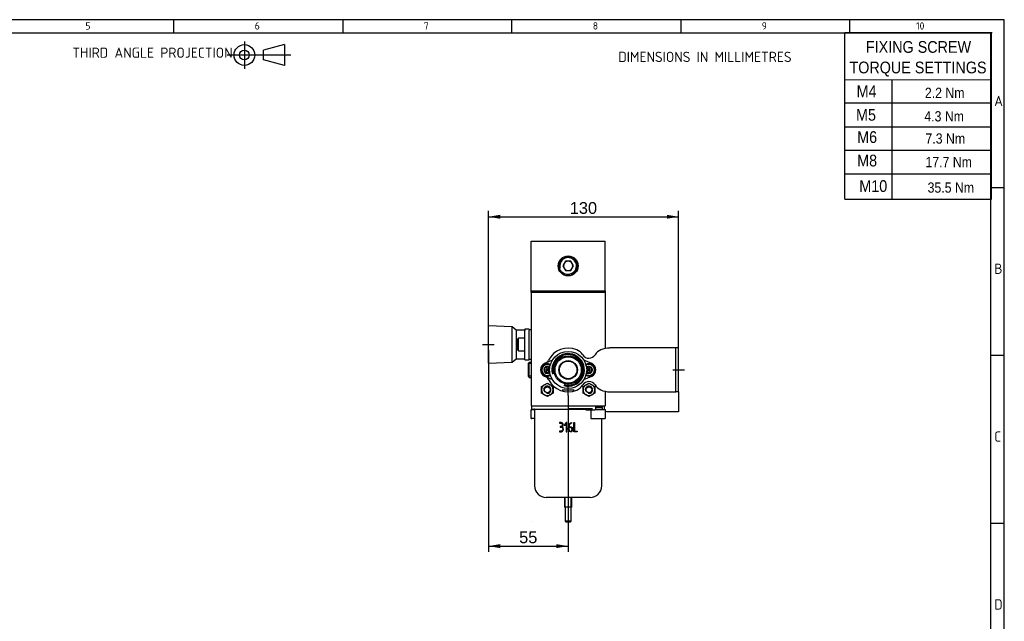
# Model space of a CAD drawing. Header units: millimetres. Extents: x 12 to 601, y 12 to 412.
# Tile 4 of 4: x 243 to 578, y 207 to 412. Entities that reach past the tile are written whole.
import ezdxf
from ezdxf.enums import TextEntityAlignment as Align
from ezdxf.lldxf.tags import DXFTag

# ---------------------------------------------------------------- set-up
doc = ezdxf.new("R2010")
doc.units = ezdxf.units.MM
for name, color, linetype in [('+CPB3-10', 7, 'Continuous'), ('01', 7, 'Continuous'), ('Default', 7, 'Continuous'), ('dimensions', 7, 'Continuous'), ('principle views', 7, 'Continuous'), ('torque table', 7, 'Continuous'), ('VBP-08-B-11-X-MD', 7, 'Continuous')]:
    doc.layers.add(name, color=color, linetype=linetype)
doc.styles.add('SEACAD_Arial', font='arial.ttf')
doc.styles.add('SEACAD_Solid_Edge_ISO', font='seiso.ttf')
tags = doc.linetypes.add('CENTER2', pattern=[28.575, 19.05, -3.175, 3.175, -3.175]).pattern_tags.tags
tags[10:11] = [DXFTag(74, 4), DXFTag(75, 0), DXFTag(340, '0'), DXFTag(46, 0.0), DXFTag(50, 0.0), DXFTag(44, 0.0), DXFTag(45, 0.0)]
tags[8:9] = [DXFTag(74, 4), DXFTag(75, 0), DXFTag(340, '0'), DXFTag(46, 0.0), DXFTag(50, 0.0), DXFTag(44, 0.0), DXFTag(45, 0.0)]
tags[6:7] = [DXFTag(74, 4), DXFTag(75, 0), DXFTag(340, '0'), DXFTag(46, 0.0), DXFTag(50, 0.0), DXFTag(44, 0.0), DXFTag(45, 0.0)]
tags[4:5] = [DXFTag(74, 4), DXFTag(75, 0), DXFTag(340, '0'), DXFTag(46, 0.0), DXFTag(50, 0.0), DXFTag(44, 0.0), DXFTag(45, 0.0)]
doc.dimstyles.new('ISO', dxfattribs={"dimtxt": 4, "dimasz": 4, "dimexe": 2, "dimexo": 2, "dimgap": 2, "dimtad": 1, "dimdec": 0, "dimlfac": 2.009902, "dimtxsty": 'SEACAD_Arial', "dimblk1": '_SE_FILLED', "dimblk2": '_SE_FILLED', "dimsah": 1, "dimcen": 2, "dimadec": 0, "dimazin": 0, "dimtfac": 1, "dimtdec": 0, "dimtmove": 0, "dimatfit": 3, "dimfxl": 0, "dimtolj": 1, "dimarcsym": 0})

# ---------------------------------------------------------------- blocks, each defined once
blk = doc.blocks.new('SE')
at = {"layer": 'principle views', "color": 7, "linetype": 'Continuous'}
for p, q in [((524.05, 359.77), (574.05, 359.77)), ((524.05, 351.08), (574.05, 351.08))]:
    blk.add_line(p, q, dxfattribs=at)
at = {"layer": 'torque table', "color": 7, "linetype": 'Continuous'}
for p, q in [((574.25, 407.78), (524.05, 407.77)), ((524.05, 351.08), (524.05, 407.77)), ((574.01, 351.08), (574.01, 407.77)), ((524.05, 391.77), (574.06, 391.86)), ((540.05, 391.77), (540.05, 351.08)), ((574.05, 383.77), (524.05, 383.77)), ((524.05, 375.77), (574.05, 375.77)), ((524.05, 367.77), (574.05, 367.77))]:
    blk.add_line(p, q, dxfattribs=at)
at = {"layer": 'torque table', "color": 7, "linetype": 'Continuous', "style": 'SEACAD_Arial'}
for s, height, width, p in [('FIXING SCREW', 4, 0.875, (531.24, 404.96)), ('TORQUE SETTINGS', 4, 0.875, (525.64, 397.96)), ('M4', 4, 0.875, (528.08, 389.83)), ('2.2 Nm', 3.5, 0.857, (551.35, 389.07)), ('M5', 4, 0.875, (527.88, 381.83)), ('4.3 Nm', 3.5, 0.857, (551.16, 381.07)), ('M6', 4, 0.875, (528.27, 374.25)), ('7.3 Nm', 3.5, 0.857, (551.55, 373.5)), ('M8', 4, 0.875, (528.27, 366.25)), ('17.7 Nm', 3.5, 0.857, (551.55, 365.5)), ('M10', 4, 0.875, (529, 357.56)), ('35.5 Nm', 3.5, 0.857, (552.27, 356.8))]:
    blk.add_text(s, height=height, dxfattribs=dict(at, width=width)).set_placement(p, align=Align.TOP_LEFT)
blk = doc.blocks.new('SE2')
at = {"layer": '+CPB3-10', "color": 7, "linetype": 'Continuous'}
for p, q in [((402.6, 295.27), (402.6, 307.91)), ((410.72, 307.56), (402.6, 307.91)), ((410.72, 295.62), (410.72, 307.56)), ((412.05, 306.44), (410.72, 307.56)), ((412.05, 306.44), (412.05, 296.74)), ((415.04, 306.44), (412.05, 306.44)), ((415.04, 306.81), (415.04, 306.36)), ((416.53, 306.81), (415.04, 306.81)), ((415.04, 303.73), (415.04, 306.36)), ((416.53, 306.81), (416.53, 306.36)), ((416.53, 303.73), (416.53, 306.36)), ((412.8, 303.7), (412.55, 303.46)), ((412.55, 303.46), (412.55, 299.72)), ((412.8, 299.48), (412.8, 303.7)), ((415.04, 303.7), (412.8, 303.7)), ((415.04, 299.45), (415.04, 303.73)), ((416.53, 299.45), (416.53, 303.73)), ((402.6, 301.57), (402.6, 301.62)), ((412.55, 299.72), (412.8, 299.48)), ((412.8, 299.48), (415.04, 299.48)), ((415.04, 296.82), (415.04, 299.45)), ((416.53, 296.82), (416.53, 299.45)), ((402.6, 295.27), (410.72, 295.62)), ((410.72, 295.62), (412.05, 296.74)), ((412.05, 296.74), (415.04, 296.74)), ((415.04, 296.37), (415.04, 296.82)), ((415.04, 296.37), (416.53, 296.37)), ((416.53, 296.37), (416.53, 296.82)), ((424.39, 296.26), (421.72, 295.07)), ((437.81, 295.07), (435.14, 296.26)), ((421.53, 292.93), (422.1, 293.93)), ((422.1, 291.94), (421.53, 292.93)), ((421.53, 292.93), (422.67, 292.93)), ((422.1, 293.93), (423.25, 293.93)), ((422.1, 293.93), (422.67, 292.94)), ((422.1, 291.94), (422.67, 292.93)), ((423.25, 293.93), (422.68, 292.94)), ((422.68, 292.93), (423.25, 291.94)), ((422.68, 292.93), (423.45, 292.93)), ((423.25, 293.93), (423.49, 293.51)), ((423.49, 292.35), (423.25, 291.94)), ((429.76, 292.93), (429.76, 292.98)), ((436.03, 293.5), (436.28, 293.93)), ((436.28, 291.94), (436.05, 292.34)), ((436.08, 292.93), (436.85, 292.93)), ((436.28, 293.93), (437.43, 293.93)), ((436.28, 293.93), (436.85, 292.94)), ((436.28, 291.94), (436.85, 292.93)), ((437.43, 293.93), (436.86, 292.94)), ((436.86, 292.93), (437.43, 291.94)), ((436.86, 292.93), (438, 292.93)), ((437.43, 293.93), (438, 292.93)), ((438, 292.93), (437.43, 291.94)), ((421.72, 290.8), (424.39, 289.61)), ((423.25, 291.94), (422.1, 291.94)), ((435.14, 289.61), (437.81, 290.8)), ((437.43, 291.94), (436.28, 291.94)), ((429.76, 286.17), (429.76, 286.22))]:
    blk.add_line(p, q, dxfattribs=at)
for centre, radius in [((429.76, 292.93), 6.32), ((429.76, 292.93), 4.83), ((429.76, 292.93), 4.48), ((429.76, 292.93), 3.16), ((429.76, 292.93), 0.0249), ((422.67, 286.17), 1), ((422.67, 286.17), 0.995), ((429.76, 286.17), 0.0249), ((436.85, 286.17), 1), ((436.85, 286.17), 0.995)]:
    blk.add_circle(centre, radius, dxfattribs=at)
for centre, radius, start, end in [((402.6, 301.62), 0.0249, 90, 270), ((402.6, 301.62), 0.0249, 0, 90), ((402.6, 301.62), 0.0249, 270, 0), ((429.76, 292.93), 5.55, 255, 195), ((429.76, 292.93), 5.2, 255, 195), ((422.67, 292.93), 2.34, 114.0176, 245.9824), ((422.67, 292.93), 2.11, 60.3947, 299.6053), ((422.67, 292.93), 1.87, 58.5022, 301.4978), ((422.67, 292.93), 1.2, 46.1579, 313.8421), ((422.67, 292.93), 0.00498, 120.0002, 180.0002), ((422.67, 292.93), 0.00498, 60.0002, 120.0002), ((422.67, 292.93), 0.00498, 240.0002, 300.0002), ((422.67, 292.93), 0.00498, 180.0002, 240.0002), ((422.67, 292.93), 0.00498, 0.0002, 60.0002), ((422.67, 292.93), 0.00498, 300.0002, 0), ((436.85, 292.93), 2.11, 0, 119.6053), ((436.85, 292.93), 2.11, 240.3947, 0), ((436.85, 292.93), 1.87, 0, 121.4978), ((436.85, 292.93), 1.87, 238.5022, 0), ((436.85, 292.93), 1.2, 0, 133.8421), ((436.85, 292.93), 1.2, 226.1579, 0), ((436.85, 292.93), 0.00498, 120.0002, 180.0002), ((436.85, 292.93), 0.00498, 60.0002, 120.0002), ((436.85, 292.93), 0.00498, 240.0002, 300.0002), ((436.85, 292.93), 0.00498, 180.0002, 240.0002), ((436.85, 292.93), 0.00498, 0.0002, 60.0002), ((436.85, 292.93), 0.00498, 300.0002, 0), ((436.85, 292.93), 2.34, 294.0176, 65.9824)]:
    blk.add_arc(centre, radius, start, end, dxfattribs=at)
at = {"layer": 'VBP-08-B-11-X-MD', "color": 7, "linetype": 'Continuous'}
for p, q in [((417.13, 336.82), (417.13, 336.84)), ((417.13, 319.9), (417.13, 336.82)), ((417.13, 336.82), (442.4, 336.82)), ((417.13, 336.79), (417.13, 336.82)), ((442.4, 319.9), (442.4, 336.82)), ((428.85, 329.94), (427.94, 328.36)), ((430.68, 329.94), (428.85, 329.94)), ((431.59, 328.36), (430.68, 329.94)), ((427.94, 328.36), (428.85, 326.78)), ((428.85, 326.78), (430.68, 326.78)), ((430.68, 326.78), (431.59, 328.36)), ((417.13, 323.9), (417.13, 323.85)), ((417.13, 319.9), (442.4, 319.9)), ((442.4, 319.3), (417.13, 319.3)), ((417.13, 319.3), (417.13, 280.69)), ((417.15, 319.3), (417.15, 319.9)), ((442.38, 319.9), (442.38, 319.3)), ((442.4, 319.3), (442.4, 300.23)), ((417.13, 306.57), (416.53, 306.57)), ((465.91, 300.4), (443.94, 300.4)), ((466.41, 300.4), (465.91, 300.4)), ((467.4, 300.4), (466.41, 300.4)), ((466.41, 297.41), (466.41, 300.4)), ((467.4, 297.41), (467.4, 300.4)), ((416.51, 295.49), (416.13, 295.12)), ((416.51, 290.37), (416.51, 295.49)), ((417.13, 295.49), (416.51, 295.49)), ((416.53, 296.61), (417.13, 296.61)), ((417.13, 296.59), (417.13, 296.64)), ((422.55, 295.55), (422.26, 295.31)), ((466.41, 288.46), (466.41, 297.41)), ((467.4, 288.46), (467.4, 297.41)), ((416.13, 295.12), (416.13, 290.75)), ((417.13, 295.1), (416.13, 295.1)), ((417.13, 290.76), (416.13, 290.76)), ((416.13, 290.75), (416.51, 290.37)), ((416.51, 290.37), (417.13, 290.37)), ((417.13, 289.87), (417.13, 289.82)), ((422.26, 290.56), (422.55, 290.32)), ((420.68, 287.32), (421.68, 287.89)), ((420.68, 286.17), (420.68, 287.32)), ((420.68, 285.02), (420.68, 286.17)), ((421.68, 287.89), (422.67, 288.46)), ((422.67, 288.46), (423.67, 287.89)), ((423.67, 287.89), (424.66, 287.32)), ((424.66, 287.32), (424.66, 286.17)), ((424.66, 286.17), (424.66, 285.02)), ((434.86, 287.32), (435.86, 287.89)), ((434.86, 286.17), (434.86, 287.32)), ((434.86, 285.02), (434.86, 286.17)), ((435.86, 287.89), (436.85, 288.46)), ((436.85, 288.46), (437.85, 287.89)), ((437.85, 287.89), (438.84, 287.32)), ((438.84, 287.32), (438.84, 286.17)), ((438.84, 286.17), (438.84, 285.02)), ((442.4, 285.63), (442.4, 280.69)), ((443.94, 285.47), (465.91, 285.47)), ((465.91, 285.47), (466.41, 285.47)), ((466.41, 285.47), (466.41, 288.46)), ((467.4, 285.47), (466.41, 285.47)), ((467.4, 285.47), (467.4, 288.46)), ((467.4, 285.47), (467.4, 278.7)), ((421.68, 284.44), (420.68, 285.02)), ((422.67, 283.87), (421.68, 284.44)), ((423.67, 284.44), (422.67, 283.87)), ((424.66, 285.02), (423.67, 284.44)), ((435.86, 284.44), (434.86, 285.02)), ((436.85, 283.87), (435.86, 284.44)), ((437.85, 284.44), (436.85, 283.87)), ((438.84, 285.02), (437.85, 284.44)), ((417.08, 279.33), (417.33, 279.33)), ((417.08, 279.33), (417.08, 276.59)), ((417.13, 280.69), (442.4, 280.69)), ((417.33, 279.82), (417.33, 280.69)), ((417.33, 279.33), (417.33, 279.82)), ((417.4, 279.33), (417.33, 279.33)), ((417.45, 279.33), (417.4, 279.33)), ((418.32, 279.33), (417.45, 279.33)), ((417.57, 279.57), (436.85, 279.57)), ((418.32, 279.33), (418.32, 253.45)), ((429.76, 279.82), (438.08, 279.82)), ((435.84, 279.33), (436.98, 279.33)), ((436.98, 279.33), (437.85, 279.33)), ((437.48, 279.33), (437.48, 276.59)), ((437.85, 279.33), (437.91, 279.33)), ((437.91, 279.33), (438.08, 279.33)), ((438.08, 279.33), (438.71, 279.33)), ((438.71, 279.33), (438.84, 279.33)), ((442.45, 279.33), (438.84, 279.33)), ((439.21, 279.33), (439.21, 280.69)), ((439.21, 280.48), (441.46, 280.48)), ((439.21, 280.32), (441.18, 280.32)), ((439.21, 280.16), (441.46, 280.16)), ((441.15, 280.69), (441.15, 280.32)), ((441.18, 280.32), (441.46, 280.48)), ((441.46, 280.16), (441.18, 280.32)), ((441.46, 280.48), (441.46, 280.69)), ((441.46, 279.33), (441.46, 280.16)), ((442.2, 279.33), (442.2, 280.69)), ((442.45, 276.59), (442.45, 279.33)), ((465.91, 278.7), (443.94, 278.7)), ((467.4, 278.7), (465.91, 278.7)), ((418.32, 276.34), (417.33, 276.34)), ((437.72, 276.34), (442.2, 276.34)), ((441.21, 253.45), (441.21, 276.34)), ((426.79, 274.97), (426.79, 274.75)), ((426.79, 272.06), (426.79, 271.84)), ((427.01, 273.68), (427.01, 273.46)), ((429.12, 274.98), (428.42, 274.07)), ((428.42, 274.07), (428.7, 274.07)), ((428.7, 274.07), (429.1, 274.59)), ((429.1, 274.59), (429.1, 271.84)), ((429.1, 271.84), (429.32, 271.83)), ((429.32, 274.98), (429.12, 274.98)), ((429.32, 271.83), (429.32, 274.98)), ((430.86, 274.98), (430.86, 274.75)), ((431.75, 274.97), (431.97, 274.97)), ((431.75, 271.83), (431.75, 274.97)), ((432.85, 271.83), (431.75, 271.83)), ((431.97, 274.97), (431.97, 272.06)), ((431.97, 272.06), (432.85, 272.06)), ((432.85, 272.06), (432.85, 271.83)), ((437.23, 249.47), (422.3, 249.47)), ((428.52, 249.47), (428.52, 246.16)), ((428.76, 246.16), (428.76, 249.47)), ((430.76, 246.16), (430.76, 249.47)), ((431.01, 246.16), (431.01, 249.47)), ((431.01, 246.16), (428.52, 246.16)), ((428.77, 246.16), (428.77, 241.43)), ((430.76, 241.43), (430.76, 246.16)), ((417.13, 241.21), (417.13, 241.16)), ((430.76, 241.43), (428.77, 241.43)), ((428.77, 241.43), (429.02, 241.18)), ((429.02, 241.18), (430.51, 241.18)), ((430.51, 241.18), (430.76, 241.43))]:
    blk.add_line(p, q, dxfattribs=at)
for centre, radius in [((429.76, 328.36), 3.41), ((429.76, 328.36), 3.04), ((429.76, 292.93), 2.99), ((422.67, 286.17), 1.04), ((436.85, 286.17), 1.04), ((429.76, 241.18), 0.0249)]:
    blk.add_circle(centre, radius, dxfattribs=at)
for centre, radius, start, end in [((429.76, 328.36), 2.83, 255, 195), ((429.76, 328.36), 1.58, 150, 210), ((429.76, 328.36), 1.58, 90, 150), ((429.76, 328.36), 1.58, 30, 90), ((429.76, 328.36), 1.58, 330, 30), ((429.76, 328.36), 1.58, 210, 270), ((429.76, 328.36), 1.58, 270, 330), ((429.76, 292.93), 7.46, 66.9612, 154.0189), ((430.87, 295.53), 4.64, 32.8784, 66.9612), ((442.7, 295.7), 4.43, 114.2837, 147.6409), ((443.94, 292.93), 7.46, 90, 114.2837), ((421.27, 297.07), 1.99, 310.0048, 334.0189), ((436.85, 299.4), 2.49, 212.8784, 327.6409), ((467.4, 292.93), 0.0249, 90, 270), ((467.4, 292.93), 0.0249, 0, 90), ((467.4, 292.93), 0.0249, 270, 0), ((421.27, 288.79), 1.99, 25.9811, 49.9952), ((429.76, 292.93), 7.46, 205.9811, 293.0388), ((436.85, 286.47), 2.49, 32.3591, 147.1216), ((422.67, 286.17), 1.99, 120, 180), ((422.67, 286.17), 1.99, 180, 240), ((422.67, 286.17), 1.24, 255, 195), ((422.67, 286.17), 1.99, 60, 120), ((422.67, 286.17), 1.99, 0, 60), ((422.67, 286.17), 1.99, 300, 0), ((430.87, 290.33), 4.64, 293.0388, 327.1216), ((436.85, 286.17), 1.99, 120, 180), ((436.85, 286.17), 1.99, 180, 240), ((436.85, 286.17), 1.24, 255, 195), ((436.85, 286.17), 1.99, 60, 120), ((436.85, 286.17), 1.99, 0, 60), ((436.85, 286.17), 1.99, 300, 0), ((442.7, 290.17), 4.43, 212.3591, 245.7163), ((443.94, 292.93), 7.46, 245.7163, 270), ((422.67, 286.17), 1.99, 240, 300), ((436.85, 286.17), 1.99, 240, 300), ((417.57, 279.82), 0.249, 180, 270), ((418.07, 279.33), 0.249, 0, 90), ((436.55, 278.46), 1.12, 96.4164, 129.5251), ((443.94, 286.17), 7.46, 258.463, 270), ((417.33, 276.59), 0.249, 180, 270), ((437.72, 276.59), 0.249, 180, 270), ((442.2, 276.59), 0.249, 270, 0), ((422.3, 253.45), 3.98, 180, 270), ((437.23, 253.45), 3.98, 270, 0)]:
    blk.add_arc(centre, radius, start, end, dxfattribs=at)
for points, knots in [([(436.96, 279.82), (436.96, 279.76), (436.95, 279.69), (436.92, 279.6), (436.89, 279.57), (436.85, 279.57)], [0, 0, 0, 0, 0.5, 0.5, 1, 1, 1, 1]), ([(427.73, 273.57), (427.82, 273.63), (427.89, 273.71), (428, 273.89), (428.03, 273.99), (428.05, 274.19), (428.06, 274.3), (428.01, 274.5), (427.96, 274.59), (427.78, 274.84), (427.58, 274.94), (427.18, 274.98), (426.99, 274.97), (426.79, 274.97)], [0, 0, 0, 0, 0.125, 0.125, 0.25, 0.25, 0.375, 0.375, 0.5, 0.5, 0.75, 0.75, 1, 1, 1, 1]), ([(426.79, 274.75), (426.91, 274.75), (427.03, 274.75), (427.21, 274.75), (427.27, 274.75), (427.39, 274.74), (427.45, 274.72), (427.56, 274.67), (427.62, 274.64), (427.71, 274.56), (427.76, 274.51), (427.8, 274.42), (427.81, 274.39), (427.82, 274.33), (427.82, 274.3), (427.82, 274.23), (427.82, 274.2), (427.82, 274.15), (427.82, 274.14), (427.82, 274.11), (427.82, 274.09), (427.81, 274.07)], [0, 0, 0, 0, 0.25, 0.25, 0.375, 0.375, 0.5, 0.5, 0.625, 0.625, 0.75, 0.75, 0.8125, 0.8125, 0.875, 0.875, 0.9375, 0.9375, 0.96875, 0.96875, 1, 1, 1, 1]), ([(427.01, 273.46), (427.12, 273.46), (427.24, 273.46), (427.48, 273.45), (427.6, 273.41), (427.87, 273.18), (427.93, 272.91), (427.88, 272.42), (427.73, 272.19), (427.39, 272.06), (427.27, 272.06), (427.03, 272.06), (426.91, 272.06), (426.79, 272.06)], [0, 0, 0, 0, 0.125, 0.125, 0.25, 0.25, 0.5, 0.5, 0.75, 0.75, 0.875, 0.875, 1, 1, 1, 1]), ([(426.79, 271.84), (426.95, 271.84), (427.1, 271.84), (427.34, 271.84), (427.42, 271.85), (427.57, 271.88), (427.64, 271.9), (427.78, 271.98), (427.85, 272.03), (427.95, 272.14), (428, 272.21), (428.07, 272.35), (428.09, 272.43), (428.12, 272.59), (428.13, 272.67), (428.13, 272.75)], [0, 0, 0, 0, 0.25, 0.25, 0.375, 0.375, 0.5, 0.5, 0.625, 0.625, 0.75, 0.75, 0.875, 0.875, 1, 1, 1, 1]), ([(427.81, 274.07), (427.8, 273.99), (427.76, 273.91), (427.68, 273.82), (427.65, 273.79), (427.58, 273.74), (427.54, 273.72), (427.46, 273.7), (427.42, 273.69), (427.34, 273.68), (427.3, 273.68), (427.17, 273.68), (427.09, 273.68), (427.01, 273.68)], [0, 0, 0, 0, 0.25, 0.25, 0.375, 0.375, 0.5, 0.5, 0.625, 0.625, 0.75, 0.75, 1, 1, 1, 1]), ([(428.13, 272.75), (428.13, 272.91), (428.11, 273.07), (428.02, 273.29), (427.98, 273.37), (427.87, 273.49), (427.81, 273.54), (427.73, 273.57)], [0, 0, 0, 0, 0.5, 0.5, 0.75, 0.75, 1, 1, 1, 1]), ([(431.3, 272.73), (431.3, 272.5), (431.27, 272.27), (431, 271.91), (430.77, 271.81), (430.32, 271.83), (430.09, 271.93), (429.9, 272.2), (429.86, 272.31), (429.82, 272.54), (429.82, 272.65), (429.82, 272.98), (429.82, 273.21), (429.83, 273.66), (429.84, 273.88), (429.99, 274.3), (430.12, 274.5), (430.36, 274.74), (430.45, 274.81), (430.64, 274.94), (430.75, 274.98), (430.86, 274.98)], [0, 0, 0, 0, 0.125, 0.125, 0.25, 0.25, 0.375, 0.375, 0.4375, 0.4375, 0.5, 0.5, 0.625, 0.625, 0.75, 0.75, 0.875, 0.875, 0.9375, 0.9375, 1, 1, 1, 1]), ([(430.05, 273.32), (430.05, 273.07), (430.04, 272.81), (430.05, 272.56), (430.05, 272.5), (430.06, 272.44), (430.08, 272.38), (430.1, 272.32), (430.13, 272.27), (430.17, 272.22), (430.2, 272.18), (430.25, 272.15), (430.29, 272.12), (430.34, 272.09), (430.39, 272.08), (430.44, 272.07), (430.51, 272.05), (430.59, 272.05), (430.67, 272.06), (430.72, 272.07), (430.77, 272.08), (430.81, 272.1), (430.86, 272.12), (430.9, 272.15), (430.93, 272.19), (430.96, 272.22), (430.99, 272.26), (431.01, 272.3), (431.04, 272.37), (431.06, 272.45), (431.07, 272.52), (431.08, 272.59), (431.08, 272.65), (431.08, 272.72)], [0, 0, 0, 0, 0.299919, 0.299919, 0.299919, 0.370997, 0.370997, 0.370997, 0.443023, 0.443023, 0.443023, 0.507511, 0.507511, 0.507511, 0.568637, 0.568637, 0.568637, 0.660786, 0.660786, 0.660786, 0.719871, 0.719871, 0.719871, 0.779689, 0.779689, 0.779689, 0.831724, 0.831724, 0.831724, 0.922625, 0.922625, 0.922625, 1, 1, 1, 1]), ([(430.86, 274.75), (430.73, 274.73), (430.62, 274.65), (430.47, 274.53), (430.43, 274.48), (430.34, 274.39), (430.29, 274.34), (430.18, 274.19), (430.13, 274.07), (430.06, 273.82), (430.05, 273.69), (430.05, 273.56)], [0, 0, 0, 0, 0.25, 0.25, 0.375, 0.375, 0.5, 0.5, 0.75, 0.75, 1, 1, 1, 1]), ([(430.05, 273.56), (430.12, 273.56), (430.19, 273.56), (430.34, 273.56), (430.41, 273.56), (430.56, 273.56), (430.63, 273.55), (430.77, 273.52), (430.84, 273.49), (430.97, 273.42), (431.03, 273.38), (431.14, 273.28), (431.18, 273.22), (431.28, 273.02), (431.3, 272.87), (431.3, 272.73)], [0, 0, 0, 0, 0.125, 0.125, 0.25, 0.25, 0.375, 0.375, 0.5, 0.5, 0.625, 0.625, 0.75, 0.75, 1, 1, 1, 1]), ([(431.08, 272.72), (431.08, 272.78), (431.08, 272.84), (431.05, 272.95), (431.03, 273), (430.99, 273.08), (430.97, 273.1), (430.93, 273.15), (430.92, 273.17), (430.87, 273.21), (430.85, 273.22), (430.8, 273.25), (430.77, 273.26), (430.69, 273.29), (430.63, 273.3), (430.51, 273.32), (430.46, 273.32), (430.34, 273.32), (430.28, 273.32), (430.16, 273.32), (430.11, 273.32), (430.05, 273.32)], [0, 0, 0, 0, 0.125, 0.125, 0.25, 0.25, 0.3125, 0.3125, 0.375, 0.375, 0.4375, 0.4375, 0.5, 0.5, 0.625, 0.625, 0.75, 0.75, 0.875, 0.875, 1, 1, 1, 1])]:
    blk.add_open_spline(points, degree=3, knots=knots, dxfattribs=at)
blk = doc.blocks.new('DMBLK49')
at = {"layer": 'dimensions', "linetype": 'Continuous'}
for points in [[(406.6, 233.57), (402.6, 232.9), (406.6, 232.23)], [(425.76, 233.57), (425.76, 232.23), (429.76, 232.9)]]:
    blk.add_hatch(color=7, dxfattribs=at).paths.add_polyline_path(points)
at = {"layer": 'dimensions', "color": 7, "linetype": 'Continuous'}
for p, q in [((402.6, 299.62), (402.6, 303.62)), ((400.6, 301.62), (404.6, 301.62)), ((402.6, 299.62), (402.6, 230.9)), ((427.76, 286.17), (431.76, 286.17)), ((429.76, 284.17), (429.76, 288.17)), ((429.76, 284.17), (429.76, 230.9)), ((402.6, 232.9), (429.76, 232.9))]:
    blk.add_line(p, q, dxfattribs=at)
at = {"layer": 'dimensions', "color": 7, "linetype": 'Continuous', "style": 'SEACAD_Arial'}
blk.add_text('55', height=4, dxfattribs=at).set_placement((413.05, 237.9), align=Align.TOP_LEFT)
blk = doc.blocks.new('_SE_FILLED')
at = {"color": 0}
blk.add_line((0, 0), (-1, 0), dxfattribs=at)
blk.add_solid([(0, 0), (-1, -0.1665), (-1, 0.1665), (0, 0)], dxfattribs=at)
blk = doc.blocks.new('DMBLK50')
at = {"layer": 'dimensions', "linetype": 'Continuous'}
for points in [[(406.6, 345.77), (402.6, 345.1), (406.6, 344.43)], [(463.4, 345.77), (463.4, 344.43), (467.4, 345.1)]]:
    blk.add_hatch(color=7, dxfattribs=at).paths.add_polyline_path(points)
at = {"layer": 'dimensions', "color": 7, "linetype": 'Continuous'}
for p, q in [((402.6, 303.62), (402.6, 347.1)), ((467.4, 294.93), (467.4, 347.1)), ((402.6, 345.1), (467.4, 345.1)), ((402.6, 299.62), (402.6, 303.62)), ((400.6, 301.62), (404.6, 301.62)), ((465.4, 292.93), (469.4, 292.93)), ((467.4, 290.93), (467.4, 294.93))]:
    blk.add_line(p, q, dxfattribs=at)
at = {"layer": 'dimensions', "color": 7, "linetype": 'Continuous', "style": 'SEACAD_Arial'}
blk.add_text('130', height=4, dxfattribs=at).set_placement((430.3, 350.1), align=Align.TOP_LEFT)

msp = doc.modelspace()

# ---------------------------------------------------------------- linework, layer by layer
at = {"layer": '01', "color": 7, "linetype": 'Continuous'}
for p, q in [((578.42, 412.24), (12.42, 412.24)), ((295.42, 407.65), (295.42, 412.24)), ((353.02, 412.24), (353.02, 407.65)), ((410.62, 407.65), (410.62, 412.24)), ((468.22, 412.24), (468.22, 407.65)), ((525.82, 407.65), (525.82, 412.24)), ((578.42, 12), (578.42, 412.24)), ((573.83, 407.65), (17.01, 407.65)), ((573.83, 16.59), (573.83, 407.65)), ((333.03, 403.75), (325.97, 401.85)), ((333.03, 403.75), (333.03, 396.69)), ((325.97, 398.58), (325.97, 401.85)), ((333.03, 396.69), (325.97, 398.58)), ((573.83, 355.06), (578.42, 355.06)), ((578.42, 297.89), (573.83, 297.89)), ((573.83, 240.71), (578.42, 240.71))]:
    msp.add_line(p, q, dxfattribs=at)
at = {"layer": '01', "color": 7, "linetype": 'CENTER2'}
msp.add_line((313.58, 400.24), (335.23, 400.24), dxfattribs=at)
at = {"layer": '01', "color": 7, "linetype": 'Continuous'}
for radius in [3.53, 3.53, 3.53, 1.64]:
    msp.add_circle((319.41, 400.21), radius, dxfattribs=at)
at = {"layer": 'Default', "color": 7, "linetype": 'CENTER2'}
msp.add_line((319.41, 404.84), (319.41, 395.46), dxfattribs=at)

# ---------------------------------------------------------------- block references
at = {"layer": 'dimensions'}
for name in ['SE', 'SE2']:
    msp.add_blockref(name, (0, 0), dxfattribs=at)

# ---------------------------------------------------------------- texts
at = {"layer": '01', "color": 7, "linetype": 'Continuous', "style": 'SEACAD_Solid_Edge_ISO'}
for s, height, p in [('5', 2.5, (265.24, 411.38)), ('6', 2.5, (322.95, 411.38)), ('7', 2.5, (380.55, 411.38)), ('8', 2.5, (438.15, 411.38)), ('9', 2.5, (495.75, 411.38)), ('10', 2.5, (548.35, 411.38)), ('THIRD ANGLE PROJECTION', 3.5, (260.76, 402.75)), ('DIMENSIONS IN MILLIMETRES', 3.5, (446.86, 401.32)), ('A', 3.5, (574.96, 386.32)), ('A', 3.5, (574.96, 386.32)), ('B', 3.5, (574.96, 329.14)), ('B', 3.5, (574.96, 329.14)), ('C', 3.5, (574.96, 271.97)), ('C', 3.5, (574.96, 271.97)), ('D', 3.5, (574.96, 214.79)), ('D', 3.5, (574.96, 214.79))]:
    msp.add_text(s, height=height, dxfattribs=at).set_placement(p, align=Align.TOP_LEFT)

# ---------------------------------------------------------------- dimensions: what is measured, and where the dimension line sits
at = {"layer": 'dimensions', "color": 7, "linetype": 'Continuous'}
for base, p2, picture, middle in [((467.4, 345.1), (467.4, 292.93), 'DMBLK50', (435, 345.1)), ((429.76, 232.9), (429.76, 286.17), 'DMBLK49', (416.18, 232.9))]:
    dim = msp.add_linear_dim(base=base, p1=(402.6, 301.62), p2=p2, text='\\A1;<>', dimstyle='ISO', dxfattribs=at)
    dim.commit()
    dim.dimension.update_dxf_attribs({"geometry": picture, "text_midpoint": middle, "dimtype": 160})

doc.saveas('drawing.dxf')
